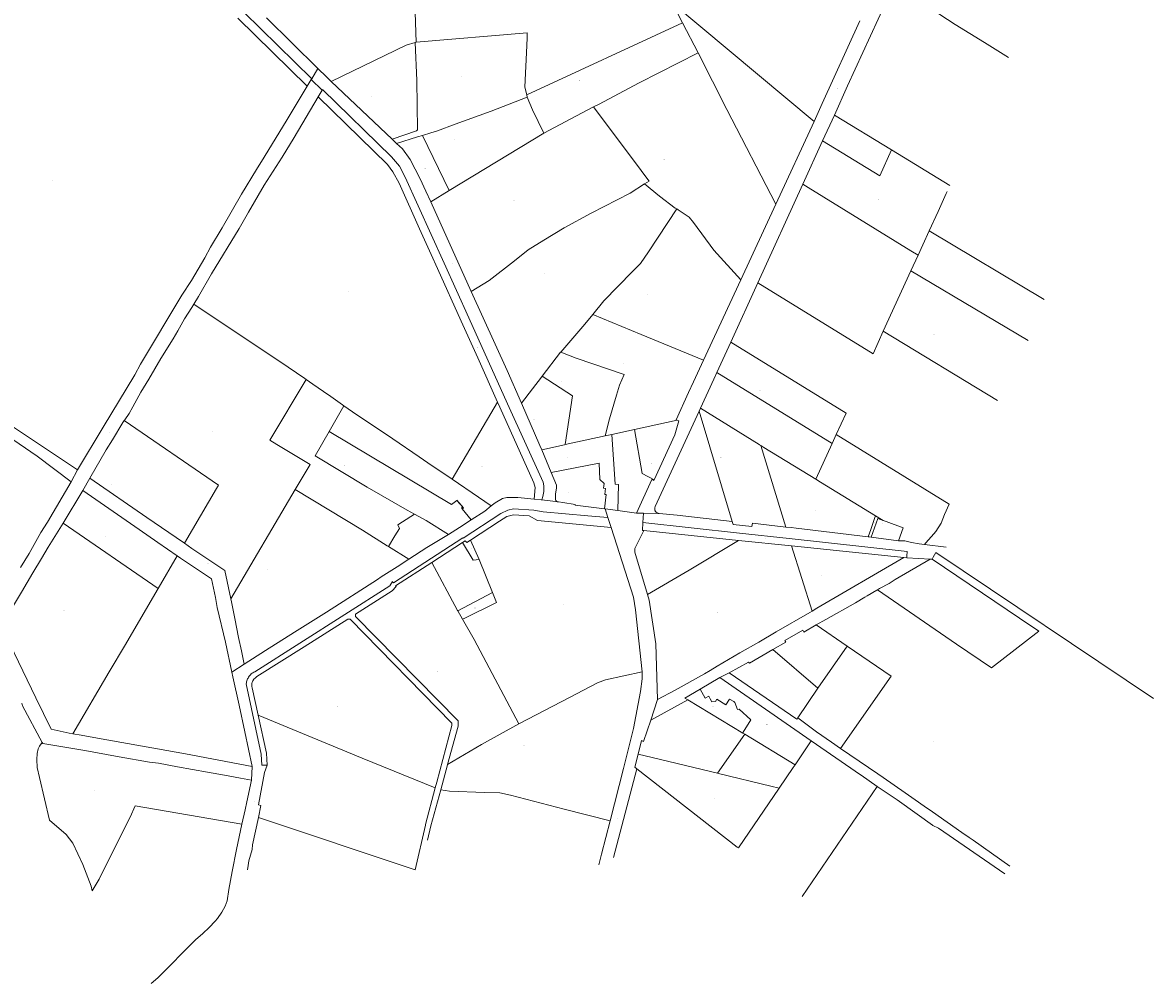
# Model space of a CAD drawing. Header units: metres. Extents: x 157502 to 161309, y 403445 to 406837.
# Tile 11 of 15: x 159970 to 161135, y 403501 to 404491. Entities that reach past the tile are written whole.
import ezdxf
from ezdxf.enums import TextEntityAlignment as Align
from ezdxf.lldxf.tags import DXFTag

# ---------------------------------------------------------------- set-up
doc = ezdxf.new("R2010")
doc.units = ezdxf.units.M
doc.layers.get('0').update_dxf_attribs({"color": 151})
doc.layers.add('B-WE-KG-GRENS_PERCEEL-G', color=150, linetype='KG-PERCEEL-SO', lineweight=18)
doc.layers.add('B-WE-KG-GRENS_PERCEEL-S', color=150, linetype='Continuous', lineweight=25)
doc.styles.add('NLCS-ISO', font='NLCS-ISO.TTF')
doc.styles.get("Standard").update_dxf_attribs({"font": 'iv-font.shx'})
tags = doc.linetypes.add('KG-PERCEEL-SO', pattern='A,5.5,-2,["P",Standard,S=1.8,R=0,X=-0.5,Y=-0.9],-2,5.5,-2,[5,NLCS.SHX,S=0.75,R=0,X=0,Y=0],-2', length=19).pattern_tags.tags
tags[6] = DXFTag(74, 10)

# ---------------------------------------------------------------- blocks, each defined once
blk = doc.blocks.new('SKG-PERCEELNUMMER-SO')
at = {"style": 'NLCS-ISO', "oblique": 10, "flags": 1}
for tag, p in [('GEMEENTECODE', (0, 2.6)), ('PERCEELGROOTTE', (0, -2.4))]:
    blk.add_attdef(tag, text='', height=1.8, dxfattribs=at).set_placement(p, align=Align.MIDDLE_CENTER)
at = {"style": 'NLCS-ISO', "oblique": 10}
blk.add_attdef('SECTIE', text='', height=1.8, dxfattribs=at).set_placement((-0.5, 0), align=Align.MIDDLE_RIGHT)
blk.add_attdef('PERCEELNUMMER', text='', height=1.8, dxfattribs=at).set_placement((0.5, 0), align=Align.MIDDLE_LEFT)

msp = doc.modelspace()

# ---------------------------------------------------------------- linework, layer by layer
at = {"layer": 'B-WE-KG-GRENS_PERCEEL-G', "ltscale": 0.2, "flags": 128}
for points in [[(160267.825, 404433.371), (160197.818, 404502.172), (160114.563, 404584.354), (160102.319, 404598.882), (160093.63, 404611.443), (160060.845, 404671.451), (160054.6, 404683.241), (160045.308, 404696.99), (159994.001, 404756.705), (159993.497, 404755.757)], [(160483.411, 404585.899), (160478.616, 404584.639), (160432.9, 404571.83), (160372.72, 404553.686), (160375.465, 404471.105)], [(160867.425, 404529.428), (160820.142, 404426.01), (160806.482, 404396.061)], [(160867.425, 404529.428), (160893.399, 404513.325), (160906.112, 404505.501), (160931.051, 404489.364), (160961.369, 404470.783), (160985.786, 404455.389)], [(160785.494, 404389.496), (160639.824, 404511.37)], [(160639.824, 404511.37), (160649.855, 404491.092)], [(160263.306, 404425.838), (160191.573, 404495.693)], [(160221.276, 404496.2), (160274.148, 404443.908)], [(160489.415, 404416.741), (160649.855, 404491.092)], [(160649.855, 404491.092), (160666.231, 404460.159)], [(160832.81, 404493.158), (160794.025, 404407.932)], [(160489.976, 404480.621), (160375.465, 404471.105)], [(160489.976, 404480.621), (160489.976, 404479.708), (160489.976, 404475.672), (160489.636, 404467.512)], [(160287.918, 404430.512), (160365.02, 404468.17), (160374.467, 404470.825)], [(160350.678, 404371.232), (160375.85, 404379.65), (160376.34, 404380.07), (160376.82, 404380.75), (160376.025, 404431.732), (160374.467, 404470.825)], [(160374.467, 404470.825), (160375.465, 404471.105)], [(160489.636, 404467.512), (160487.602, 404424.838), (160489.415, 404416.741)], [(160666.231, 404460.159), (160605.379, 404429.218), (160563.256, 404406.987), (160558.313, 404404.378)], [(160746.011, 404304.165), (160695.74, 404401.69), (160666.231, 404460.159)], [(160267.825, 404433.371), (160274.148, 404443.908)], [(160274.148, 404443.908), (160282.923, 404435.23)], [(160263.306, 404425.838), (160267.319, 404432.527)], [(160267.319, 404432.527), (160267.825, 404433.371)], [(160278.472, 404421.622), (160267.319, 404432.527)], [(160282.923, 404435.23), (160287.918, 404430.512)], [(160287.918, 404430.512), (160350.678, 404371.232)], [(160026.288, 404030.345), (160052.893, 404074.497), (160085.631, 404128.245), (160091.5, 404139.493), (160134.045, 404210.405), (160143.824, 404225.562), (160157.515, 404249.032), (160163.382, 404259.787), (160175.608, 404279.837), (160195.642, 404314.53), (160210.839, 404340.023), (160218.676, 404352.757), (160242.613, 404391.35), (160263.306, 404425.838)], [(160278.472, 404421.622), (160274.501, 404414.891)], [(160278.472, 404421.622), (160278.966, 404422.459)], [(160505.168, 403999.476), (160505.895, 404003.034), (160506.921, 404008.055), (160507.16, 404013.945), (160506.412, 404017.781), (160469.668, 404098.401), (160429.805, 404187.053), (160404.36, 404243.559), (160364.132, 404332.132), (160358.256, 404343.195), (160350.233, 404352.85), (160278.966, 404422.459)], [(160274.501, 404414.891), (160249.709, 404372.87)], [(160274.501, 404414.891), (160346.099, 404344.903)], [(160381.881, 404375.079), (160390.52, 404377.75), (160397.53, 404379.81), (160415.816, 404386.645), (160452.93, 404400.03), (160489.938, 404414.501)], [(160489.415, 404416.741), (160489.938, 404414.501)], [(160489.938, 404414.501), (160495.355, 404401.345), (160506.931, 404377.491)], [(160785.494, 404389.496), (160794.025, 404407.932)], [(160558.313, 404404.378), (160534.963, 404392.054), (160506.931, 404377.491)], [(160615.698, 404328.002), (160610.164, 404335.16), (160607.36, 404338.787), (160558.313, 404404.378)], [(160806.482, 404396.061), (160794.312, 404369.379)], [(160806.482, 404396.061), (160865.427, 404360.077)], [(160746.011, 404304.165), (160785.494, 404389.496)], [(160249.709, 404372.87), (160237.55, 404352.687), (160218.967, 404323.834), (160202.807, 404295.922), (160193.024, 404279.292), (160164.68, 404232.378), (160150.997, 404208.922), (160146.291, 404201.191)], [(160350.678, 404371.232), (160355.304, 404366.863)], [(160355.304, 404366.863), (160376.932, 404373.549), (160381.881, 404375.079)], [(160409.431, 404318.15), (160381.881, 404375.079)], [(160506.931, 404377.491), (160409.431, 404318.15)], [(160355.304, 404366.863), (160361.412, 404361.093)], [(160385.457, 404317.721), (160379.628, 404330.217), (160369.383, 404350.22), (160361.412, 404361.093)], [(160794.312, 404369.379), (160773.934, 404324.701)], [(160794.312, 404369.379), (160853.258, 404333.395), (160865.427, 404360.077)], [(160865.427, 404360.077), (160925.463, 404323.428)], [(160346.099, 404344.903), (160351.356, 404337.545), (160357.866, 404325.857)], [(160357.866, 404325.857), (160379.074, 404278.785), (160390.907, 404252.52), (160397.511, 404237.862)], [(160432.314, 404214.235), (160450.655, 404225.659), (160476.915, 404245.826), (160490.948, 404257.213), (160507.053, 404267.224), (160528.09, 404279.992), (160555.857, 404294.992), (160595.903, 404315.667), (160610.909, 404325.024)], [(160610.909, 404325.024), (160615.698, 404328.002)], [(160610.909, 404325.024), (160626.147, 404312.615), (160642.461, 404300.13), (160643.994, 404299.278)], [(160773.934, 404324.701), (160727.639, 404223.203)], [(160779.321, 404321.387), (160773.934, 404324.701)], [(160385.457, 404317.721), (160390.484, 404306.618)], [(160409.431, 404318.15), (160390.484, 404306.618)], [(160779.321, 404321.387), (160885.296, 404256.206)], [(160922.691, 404317.329), (160921.76, 404315.281), (160913.338, 404296.719), (160904.324, 404276.851)], [(160390.484, 404306.618), (160432.314, 404214.235)], [(160709.922, 404226.171), (160746.011, 404304.165)], [(160557.54, 404190.708), (160568.989, 404204.658), (160598.109, 404234.667), (160606.598, 404243.157), (160614.949, 404254.968), (160643.994, 404299.278)], [(160643.994, 404299.278), (160645.457, 404298.465), (160656.86, 404290.808), (160656.962, 404290.684), (160661.271, 404285.481), (160682.413, 404256.765), (160709.922, 404226.171)], [(160904.324, 404276.851), (160897.8, 404262.47), (160892.812, 404251.583)], [(160904.324, 404276.851), (161022.673, 404205.902)], [(160885.296, 404256.206), (160892.812, 404251.583)], [(160892.812, 404251.583), (160885.456, 404235.527)], [(160459.472, 404100.173), (160438.884, 404145.769), (160421.773, 404183.663), (160397.511, 404237.862)], [(160885.456, 404235.527), (160856.937, 404173.275)], [(160885.456, 404235.527), (161006.123, 404163.738)], [(160671.643, 404143.443), (160709.922, 404226.171)], [(160727.639, 404223.203), (160699.718, 404161.987)], [(160846.389, 404150.128), (160727.639, 404223.203)], [(160432.314, 404214.235), (160469.238, 404132.684)], [(160146.291, 404201.191), (160144.138, 404197.654), (160136.807, 404185.925), (160129.955, 404173.686), (160125.079, 404165.397), (160112.37, 404145.357), (160100.142, 404123.837), (160091.823, 404110.623), (160083.519, 404095.48), (160079.592, 404088.607), (160075.126, 404082.08), (160074.554, 404081.245)], [(160243.741, 404136.204), (160146.291, 404201.191)], [(160524.532, 404151.886), (160540.975, 404170.988), (160549.18, 404180.521), (160557.54, 404190.708)], [(160671.643, 404143.443), (160607.308, 404170.092), (160557.54, 404190.708)], [(160856.937, 404173.275), (160846.389, 404150.128)], [(160856.937, 404173.275), (160974.509, 404101.799)], [(160699.718, 404161.987), (160685.419, 404130.638)], [(160818.487, 404088.9), (160699.718, 404161.987)], [(160505.368, 404127.007), (160524.257, 404151.567), (160524.532, 404151.886)], [(160524.532, 404151.886), (160540.516, 404145.721), (160589.761, 404128.681), (160585.19, 404117.85), (160581.84, 404107.43), (160574.86, 404082.91), (160570.241, 404065.443)], [(160656.262, 404110.203), (160661.321, 404121.136), (160671.643, 404143.443)], [(160243.741, 404136.204), (160260.587, 404124.572), (160262.007, 404123.591)], [(160483.956, 404099.158), (160469.238, 404132.684)], [(160483.956, 404099.158), (160495.211, 404113.8), (160504.588, 404125.993), (160505.368, 404127.007)], [(160528.98, 404056.472), (160536.692, 404106.595), (160505.368, 404127.007)], [(160685.419, 404130.638), (160682.395, 404124.008), (160668.563, 404093.939)], [(160804.2, 404057.544), (160685.419, 404130.638)], [(159895.016, 404119.009), (159895.61, 404118.646), (159932.308, 404093.691), (159944.539, 404084.885), (160003.734, 404045.748), (160026.288, 404030.345)], [(160250.94, 404010.181), (160266.41, 404036.167), (160232.038, 404056.627), (160224.735, 404060.974), (160262.007, 404123.591)], [(160262.007, 404123.591), (160269.016, 404118.748)], [(160269.016, 404118.748), (160280.131, 404111.069), (160287.482, 404105.99), (160299.522, 404097.615), (160301.085, 404096.527)], [(160020.092, 404018.132), (159984.991, 404044.458), (159966.415, 404057.168), (159943.934, 404072.318), (159931.704, 404081.123), (159912.628, 404092.862), (159906.263, 404097.758), (159883.301, 404112.415), (159882.137, 404113.065)], [(160644.379, 404081.562), (160643.536, 404081.881), (160656.262, 404110.203)], [(160301.085, 404096.527), (160285.768, 404069.864)], [(160301.085, 404096.527), (160309.976, 404090.342), (160351.54, 404062.47), (160378.728, 404043.799), (160392.127, 404034.597), (160412.176, 404021.394), (160412.758, 404020.989)], [(160412.758, 404020.989), (160459.472, 404100.173)], [(160497.134, 404000.255), (160498.254, 404012.413), (160496.694, 404016.991), (160461.761, 404095.104), (160459.472, 404100.173)], [(160504.906, 404051.238), (160503.039, 404055.687), (160483.956, 404099.158)], [(160668.563, 404093.939), (160667.134, 404090.833)], [(160668.563, 404093.939), (160728.958, 404056.638)], [(160074.554, 404081.245), (160073.239, 404079.323), (160062.5, 404061.262), (160056.113, 404050.944), (160039.266, 404022.01)], [(160074.554, 404081.245), (160171.802, 404014.771)], [(160600.56, 404072.035), (160644.379, 404081.562)], [(160620.686, 404020.272), (160642.094, 404066.416), (160646.342, 404080.82), (160644.379, 404081.562)], [(160667.134, 404090.833), (160621.937, 403992.582), (160621.534, 403991.357), (160621.419, 403990.074)], [(160667.134, 404090.833), (160701.31, 403977.276)], [(160808.432, 404066.835), (160818.487, 404088.9)], [(160285.768, 404069.864), (160271.391, 404044.838), (160325.135, 404012.592), (160366.21, 403989.12), (160373.87, 403984.907)], [(160417.562, 403999.084), (160412.023, 403994.82), (160285.768, 404069.864)], [(160577.196, 404066.955), (160600.56, 404072.035)], [(160620.686, 404020.272), (160608.472, 404026.886), (160600.56, 404072.035)], [(160504.906, 404051.238), (160528.49, 404056.365), (160528.98, 404056.472)], [(160528.98, 404056.472), (160570.241, 404065.443)], [(160570.241, 404065.443), (160577.196, 404066.955)], [(160583.218, 403988.472), (160584.095, 404015.497), (160580.736, 404015.777), (160577.196, 404066.955)], [(160728.958, 404056.638), (160729.421, 404056.352), (160730.588, 404055.596)], [(160804.2, 404057.544), (160787.455, 404020.776)], [(160808.432, 404066.835), (160804.2, 404057.544)], [(160808.432, 404066.835), (160924.799, 403995.186)], [(160514.756, 404027.766), (160504.906, 404051.238)], [(160730.588, 404055.596), (160756.561, 403971.333)], [(160787.455, 404020.776), (160733.618, 404053.632), (160730.588, 404055.596)], [(160514.756, 404027.766), (160564.163, 404037.427), (160564.892, 404020.63), (160569.201, 404016.541), (160568.468, 404011.766), (160570.571, 404011.428), (160570.365, 404008.693), (160569.991, 404005.243), (160571.363, 404005.091), (160569.705, 403990.262)], [(160020.092, 404018.132), (160026.288, 404030.345)], [(160032.11, 404009.317), (160039.266, 404022.01)], [(160039.266, 404022.01), (160098.037, 403981.564), (160128.052, 403960.866), (160136.594, 403955.023)], [(160519.214, 404005.666), (160520.086, 404011.565), (160520.19, 404014.817), (160514.756, 404027.766)], [(160020.092, 404018.132), (159995.607, 403976.658), (159988.761, 403965.9), (159976.555, 403944.415), (159967.755, 403930.017)], [(160136.594, 403955.023), (160169.633, 404011.125), (160171.802, 404014.771)], [(160250.94, 404010.181), (160184.488, 403897.491)], [(160345.726, 403952.367), (160320.277, 403968.246), (160250.94, 404010.181)], [(160412.758, 404020.989), (160439.56, 404002.323), (160452.848, 403993.263)], [(160602.514, 403985.917), (160618.435, 404020.435), (160620.341, 404019.528), (160620.686, 404020.272)], [(160787.455, 404020.776), (160792.176, 404017.971), (160848.908, 403983.169)], [(160032.11, 404009.317), (160011.848, 403975.445)], [(160032.11, 404009.317), (160090.132, 403969.148)], [(160417.543, 403999.395), (160417.398, 403999.277)], [(160417.398, 403999.277), (160417.562, 403999.084)], [(160424.232, 403991.285), (160417.543, 403999.395)], [(160424.198, 403991.257), (160417.562, 403999.084)], [(160452.848, 403993.263), (160456.883, 403996.381), (160464.311, 404000.837), (160468.845, 404001.845), (160480.173, 404001.845), (160497.134, 404000.255)], [(160497.134, 404000.255), (160504.183, 403999.594), (160505.168, 403999.476)], [(160505.168, 403999.476), (160522.052, 403997.46)], [(160519.214, 404005.666), (160518.915, 403999.55)], [(160522.052, 403997.46), (160521.115, 403997.712), (160520.265, 403998.177), (160519.529, 403998.804), (160518.915, 403999.55)], [(160352.006, 403914.209), (160423.737, 403960.609), (160424.023, 403960.165), (160462.638, 403985.579), (160469.805, 403988.987), (160475.646, 403990.447), (160496.727, 403988.96), (160506.402, 403987.116), (160552.488, 403983.148), (160573.149, 403981.369)], [(160423.168, 403990.415), (160422.295, 403991.479), (160423.082, 403992.124), (160423.955, 403991.06)], [(160432.171, 403978.851), (160423.005, 403990.283), (160423.168, 403990.415)], [(160423.168, 403990.415), (160423.955, 403991.06)], [(160423.955, 403991.06), (160424.198, 403991.257)], [(160424.198, 403991.257), (160424.232, 403991.285)], [(160432.171, 403978.851), (160446.111, 403988.057), (160452.848, 403993.263)], [(160522.052, 403997.46), (160526.66, 403996.819), (160539.456, 403994.938), (160539.444, 403994.27), (160569.705, 403990.262)], [(160569.705, 403990.262), (160570.309, 403990.182)], [(160570.309, 403990.182), (160583.218, 403988.472)], [(160570.309, 403990.182), (160573.149, 403981.369)], [(160583.218, 403988.472), (160602.514, 403985.917)], [(160621.419, 403990.074), (160621.461, 403989.557), (160621.559, 403989.048), (160621.714, 403988.553), (160621.923, 403988.078), (160622.184, 403987.63)], [(160622.184, 403987.63), (160622.937, 403986.754), (160623.888, 403986.099)], [(160899.541, 403953.676), (160900.85, 403955.223), (160909.16, 403964.512), (160911.08, 403966.912), (160916.42, 403975.651), (160919.834, 403984.43), (160924.799, 403995.186)], [(160011.848, 403975.445), (159996.388, 403950.907), (159989.212, 403939.062), (159980.336, 403924.323), (159968.79, 403904.402), (159957.25, 403885.513), (159947.87, 403869.74), (159983.365, 403795.622), (159999.357, 403763.356), (160017.891, 403759.097), (160021.744, 403758.687)], [(160011.848, 403975.445), (160109.563, 403908.211)], [(160356.52, 403973.684), (160369.954, 403982.374)], [(160369.954, 403982.374), (160373.87, 403984.907)], [(160373.87, 403984.907), (160385.77, 403978.362), (160408.713, 403963.955)], [(160408.713, 403963.955), (160420.218, 403970.958), (160432.171, 403978.851)], [(160576.449, 403971.127), (160500.474, 403978.393), (160491.889, 403982.995), (160475.795, 403984.085), (160469.057, 403982.297), (160461.448, 403977.792), (160431.509, 403958.057)], [(160573.149, 403981.369), (160573.432, 403980.492), (160576.449, 403971.127)], [(160602.514, 403985.917), (160609.738, 403985.768)], [(160610.037, 403967.93), (160608.657, 403968.073), (160609.084, 403976.142)], [(160609.084, 403976.142), (160609.738, 403985.768)], [(160609.084, 403976.142), (160708.83, 403965.297), (160759.962, 403959.737), (160881.577, 403946.515), (160881.243, 403941.684), (160881.109, 403939.755)], [(160609.738, 403985.768), (160626.08, 403985.431)], [(160623.888, 403986.099), (160624.411, 403985.859), (160624.954, 403985.667), (160625.512, 403985.524), (160626.08, 403985.431)], [(160626.08, 403985.431), (160644.642, 403983.739), (160701.31, 403977.276)], [(160701.31, 403977.276), (160702.156, 403974.305), (160721.584, 403972.157), (160722.227, 403975.414)], [(160722.227, 403975.414), (160756.561, 403971.333)], [(160841.39, 403961.644), (160844.002, 403969.094), (160848.282, 403981.372), (160848.908, 403983.169)], [(160844.357, 403961.258), (160851.202, 403980.383), (160856.654, 403978.417)], [(160848.908, 403983.169), (160856.654, 403978.417)], [(160856.654, 403978.417), (160860.032, 403977.199), (160877.491, 403970.903), (160872.418, 403957.452)], [(160090.132, 403969.148), (160109.091, 403955.61), (160129.334, 403941.862)], [(160358.249, 403970.226), (160353.661, 403962.553), (160347.069, 403951.529)], [(160358.249, 403970.226), (160356.52, 403973.684)], [(160367.963, 403938.493), (160386.486, 403950.426), (160408.713, 403963.955)], [(160576.449, 403971.127), (160599.622, 403899.213), (160601.638, 403886.181), (160608.272, 403822.366)], [(160613.915, 403902.1), (160600.782, 403945.584), (160600.983, 403949.392), (160610.037, 403967.93)], [(160707.544, 403957.795), (160610.037, 403967.93)], [(160756.561, 403971.333), (160761.901, 403971.036), (160767.276, 403970.548), (160841.39, 403961.644)], [(160136.594, 403955.023), (160144.448, 403949.404), (160161.966, 403937.664), (160178.203, 403926.784), (160184.488, 403897.491)], [(160347.069, 403951.529), (160345.726, 403952.367)], [(160367.963, 403938.493), (160347.069, 403951.529)], [(160391.686, 403935.137), (160423.39, 403955.623)], [(160427.765, 403955.59), (160426.117, 403957.385), (160423.39, 403955.623)], [(160440.559, 403938.187), (160434.361, 403937.351), (160423.39, 403955.623)], [(160431.509, 403958.057), (160427.765, 403955.59)], [(160431.509, 403958.057), (160440.559, 403938.187)], [(160613.915, 403902.1), (160656.71, 403927.16), (160707.544, 403957.795)], [(160762.369, 403952.096), (160707.544, 403957.795)], [(160783.511, 403884.969), (160762.369, 403952.096)], [(160878.218, 403940.055), (160762.369, 403952.096)], [(160841.39, 403961.644), (160842.452, 403961.516), (160844.357, 403961.258)], [(160844.357, 403961.258), (160872.418, 403957.452)], [(160872.418, 403957.452), (160879.25, 403957.387), (160886.038, 403955.762), (160893.728, 403954.179), (160899.541, 403953.676)], [(160899.541, 403953.676), (160921.829, 403950.707)], [(160109.563, 403908.211), (160129.334, 403941.862)], [(160129.334, 403941.862), (160132.743, 403939.646), (160151.268, 403927.239), (160164.677, 403918.211), (160168.614, 403899.085), (160170.484, 403888.836), (160179.101, 403853.026), (160185.578, 403822.044)], [(160783.511, 403884.969), (160788.471, 403887.945), (160878.218, 403940.055)], [(160881.109, 403939.755), (160878.218, 403940.055)], [(160905.171, 403938.576), (160881.109, 403939.755)], [(160907.306, 403938.471), (160907.755, 403939.281), (160908.426, 403940.49), (160911.151, 403945.401)], [(160911.151, 403945.401), (161135.26, 403794.849)], [(160198.184, 403830.143), (160220.191, 403844.291), (160249.925, 403863.122), (160282.924, 403883.989), (160335.57, 403917.624), (160339.475, 403920.14), (160355.87, 403930.702), (160367.963, 403938.493)], [(160354.793, 403910.363), (160354.357, 403910.965), (160391.566, 403935.059), (160391.686, 403935.137)], [(160418.285, 403885.332), (160418.18, 403885.529), (160391.686, 403935.137)], [(160454.13, 403904.002), (160440.559, 403938.187)], [(160850.898, 403906.868), (160853.047, 403908.117), (160862.847, 403913.507), (160869.2, 403917.415), (160905.171, 403938.576)], [(160907.306, 403938.471), (160905.171, 403938.576)], [(161017.055, 403864.445), (160997.284, 403877.78), (160907.306, 403938.471)], [(160021.744, 403758.687), (160059.09, 403822.35), (160076.03, 403850.61), (160094.158, 403881.982), (160109.563, 403908.211)], [(160209.135, 403822.531), (160348.286, 403910.862), (160351.067, 403915.506), (160351.606, 403914.761)], [(160407.9, 403726.957), (160418.666, 403766.368), (160418.656, 403771.934), (160312.922, 403879.433), (160313.073, 403881.91), (160350.68, 403905.711), (160354.793, 403910.363)], [(160351.606, 403914.761), (160352.006, 403914.209)], [(160787.698, 403870.655), (160797.58, 403876.213), (160828.108, 403893.446), (160837.935, 403899.342), (160840.322, 403900.728), (160850.32, 403906.533), (160850.898, 403906.868)], [(161017.055, 403864.445), (160968.316, 403826.403), (160932.469, 403850.968), (160850.898, 403906.868)], [(160184.488, 403897.491), (160185.128, 403894.444), (160188.545, 403877.266), (160192.452, 403857.626), (160195.365, 403844.028), (160198.184, 403830.143)], [(160418.285, 403885.332), (160454.13, 403904.002)], [(160425.472, 403877.757), (160458.146, 403893.886)], [(160454.13, 403904.002), (160458.146, 403893.886)], [(160624.374, 403793.881), (160622.611, 403851.296), (160615.69, 403896.198), (160613.915, 403902.1)], [(160418.285, 403885.332), (160423.235, 403876.653)], [(160624.374, 403793.881), (160642.315, 403803.379), (160672.588, 403820.469), (160678.477, 403823.904), (160685.812, 403828.305), (160709.196, 403841.946), (160728.549, 403853.074), (160746.669, 403863.564), (160781.158, 403883.557), (160783.511, 403884.969)], [(160206.31, 403811.335), (160207.072, 403813.22), (160208.268, 403814.865), (160209.741, 403816.252), (160211.379, 403817.44), (160260.004, 403848.168), (160304.933, 403876.56), (160307.548, 403876.527), (160412.386, 403769.66), (160412.401, 403767.065), (160396.808, 403708.715), (160395.211, 403702.739)], [(160425.472, 403877.757), (160423.235, 403876.653)], [(160423.235, 403876.653), (160435.23, 403855.62), (160481.435, 403768.908)], [(160774.864, 403863.392), (160787.698, 403870.655)], [(160819.771, 403848.818), (160787.698, 403870.655)], [(160743.118, 403845.275), (160756.433, 403852.998), (160755.482, 403854.606), (160773.826, 403865.365), (160774.864, 403863.392)], [(160819.771, 403848.818), (160789.473, 403805.61)], [(160819.771, 403848.818), (160864.908, 403818.003)], [(160698.066, 403821.218), (160718.088, 403832.525), (160718.902, 403831.229), (160743.118, 403845.275)], [(160789.473, 403805.61), (160743.118, 403845.275)], [(160198.184, 403830.143), (160185.578, 403822.044)], [(160185.578, 403822.044), (160186.589, 403817.214), (160193.106, 403788.031), (160199.011, 403760.626), (160206.53, 403725.025)], [(160200.397, 403809.895), (160200.521, 403810.96), (160200.719, 403812.014), (160200.99, 403813.052), (160201.333, 403814.068), (160201.746, 403815.058), (160202.227, 403816.016), (160202.774, 403816.938), (160203.384, 403817.82), (160204.054, 403818.658), (160204.781, 403819.446), (160205.561, 403820.182), (160206.391, 403820.862), (160207.266, 403821.482), (160208.182, 403822.039), (160209.135, 403822.531)], [(160206.069, 403808.566), (160206.038, 403809.264), (160206.068, 403809.961), (160206.159, 403810.653), (160206.31, 403811.335)], [(160608.272, 403822.366), (160570.74, 403814.12), (160562.44, 403811.19), (160533.67, 403796.08), (160481.89, 403769.16), (160481.435, 403768.908)], [(160608.272, 403822.366), (160608.339, 403815.081), (160606.599, 403802.041), (160599.557, 403763.917), (160589.094, 403722.918), (160575.311, 403668.988)], [(160668.132, 403804.656), (160688.32, 403816.535)], [(160688.32, 403816.535), (160698.066, 403821.218)], [(160688.32, 403816.535), (160782.558, 403751.394)], [(160767.808, 403773.646), (160698.066, 403821.218)], [(160864.908, 403818.003), (160812.911, 403743.468)], [(160216.379, 403726.353), (160215.633, 403737.603), (160200.397, 403809.895)], [(160206.069, 403808.566), (160206.236, 403807.187), (160206.493, 403805.821), (160212.672, 403777.924)], [(160655.408, 403793.444), (160652.298, 403795.339), (160668.132, 403804.656)], [(160668.132, 403804.656), (160673.45, 403795.219), (160677.072, 403797.274), (160677.125, 403797.172), (160678.518, 403794.698)], [(160789.473, 403805.61), (160768.673, 403774.874)], [(159969.061, 403790.219), (159969.648, 403787.477), (159990.151, 403749.578)], [(160624.374, 403793.881), (160617.304, 403772.639)], [(160617.304, 403772.639), (160655.408, 403793.444)], [(160655.408, 403793.444), (160712.064, 403759.285)], [(160678.518, 403794.698), (160680.235, 403791.648)], [(160680.235, 403791.648), (160683.831, 403791.714)], [(160685.419, 403794.259), (160683.831, 403791.714)], [(160685.419, 403794.259), (160694.769, 403788.435), (160698.497, 403794.363), (160702.725, 403791.714)], [(160703.976, 403790.93), (160702.725, 403791.714)], [(160703.976, 403790.93), (160706.782, 403783.738)], [(160212.672, 403777.924), (160319.868, 403733.552), (160395.211, 403702.739)], [(160222.008, 403726.417), (160221.406, 403738.494), (160212.672, 403777.924)], [(160706.782, 403783.738), (160708.34, 403784.071)], [(160708.34, 403784.071), (160720.551, 403772.892), (160712.656, 403760.234)], [(160481.435, 403768.908), (160442.724, 403747.464)], [(160604.222, 403737.532), (160607.784, 403751.653), (160609.857, 403750.63), (160617.304, 403772.639)], [(160768.673, 403774.874), (160767.808, 403773.646)], [(160768.673, 403774.874), (160787.91, 403760.497), (160803.486, 403749.888), (160812.911, 403743.468)], [(160021.744, 403758.687), (160030.115, 403757.205), (160047.063, 403754.051), (160118.648, 403741.238), (160137.654, 403737.863), (160206.53, 403725.025)], [(160686.014, 403717.854), (160714.168, 403758.016)], [(160712.656, 403760.234), (160712.064, 403759.285)], [(160712.064, 403759.285), (160714.168, 403758.016)], [(160714.168, 403758.016), (160766.03, 403726.746)], [(159990.151, 403749.578), (159987.202, 403745.788), (159986.034, 403743.182), (159985.045, 403738.329), (159984.506, 403732.218), (159985.045, 403723.861), (159987.202, 403713.527), (159997.707, 403669.619), (160014.837, 403654.941), (160021.667, 403646.044), (160031.917, 403624.072), (160040.634, 403601.426), (160041.736, 403596.783)], [(159990.151, 403749.578), (159990.729, 403748.509), (160034.091, 403741.195), (160069.336, 403734.831), (160100.608, 403729.457), (160109.902, 403728.478), (160129.474, 403724.564), (160160.319, 403719.178), (160181.773, 403715.277), (160194.478, 403712.834), (160205.759, 403710.938)], [(160442.724, 403747.464), (160407.9, 403726.957)], [(160782.558, 403751.394), (160766.03, 403726.746)], [(160850.741, 403704.441), (160833.96, 403716.026), (160833.454, 403716.376), (160782.558, 403751.394)], [(160812.911, 403743.468), (160851.2, 403717.387), (160856.842, 403713.458), (160879.285, 403697.832), (160889.896, 403690.444), (160899.183, 403683.978), (160907.538, 403678.161), (160937.901, 403657.021), (160945.526, 403651.648), (160949.507, 403648.844), (160987.422, 403622.131)], [(160602.943, 403722.469), (160600.875, 403724.266), (160604.222, 403737.532)], [(160604.222, 403737.532), (160618.567, 403734.206)], [(160618.567, 403734.206), (160686.014, 403717.854)], [(160205.759, 403710.938), (160206.53, 403725.025)], [(160215.493, 403684.532), (160213.141, 403685.232), (160219.282, 403718.8), (160222.008, 403726.417)], [(160217.378, 403726.364), (160216.379, 403726.353)], [(160222.008, 403726.417), (160217.378, 403726.364)], [(160400.802, 403700.972), (160407.82, 403726.663), (160407.9, 403726.957)], [(160578.878, 403631.185), (160602.943, 403722.469)], [(160602.943, 403722.469), (160706.392, 403641.882), (160707.541, 403640.987)], [(160766.03, 403726.746), (160764.165, 403723.965), (160749.498, 403702.471)], [(160195.758, 403665.561), (160199.237, 403680.33), (160200.987, 403688.51), (160205.759, 403710.938)], [(160686.014, 403717.854), (160687.088, 403717.59), (160740.892, 403704.556), (160749.498, 403702.471)], [(160395.211, 403702.739), (160385.149, 403665.087)], [(160390.633, 403663.742), (160400.802, 403700.972)], [(160400.802, 403700.972), (160409.731, 403699.633), (160445.917, 403698.166), (160461.565, 403697.677), (160472.812, 403695.232), (160528.069, 403681.051), (160575.311, 403668.988)], [(160749.498, 403702.471), (160707.541, 403640.987)], [(160850.741, 403704.441), (160773.276, 403590.921)], [(160982.177, 403614.265), (160913.823, 403661.229), (160907.829, 403664.162), (160907.621, 403664.264), (160873.577, 403688.676), (160871.076, 403690.403), (160850.741, 403704.441)], [(160085.831, 403684.21), (160080.619, 403672.837), (160057.614, 403627.166), (160048.818, 403608.897), (160041.736, 403596.783)], [(160195.758, 403665.561), (160085.831, 403684.21)], [(160212.86, 403672.341), (160215.493, 403684.532)], [(160201.548, 403618.517), (160202.403, 403622.795), (160202.888, 403627.653), (160206.313, 403639.394), (160206.802, 403644.294), (160212.86, 403672.341)], [(160212.86, 403672.341), (160374.418, 403618.512)], [(160102.411, 403501.441), (160109.134, 403507.323), (160148.046, 403546.131), (160155.602, 403552.867), (160162.041, 403558.979), (160168.365, 403565.529), (160170.699, 403568.393), (160175.336, 403574.825), (160178.572, 403580.97), (160180.571, 403586.488), (160182.497, 403598.049), (160185.981, 403616.713), (160190.314, 403639.213), (160195.758, 403665.561)], [(160374.418, 403618.512), (160385.003, 403664.452), (160385.149, 403665.087)], [(160387.246, 403649.054), (160390.633, 403663.742)], [(160575.311, 403668.988), (160566.446, 403634.523), (160563.859, 403623.62)]]:
    msp.add_lwpolyline(points, dxfattribs=at)

# ---------------------------------------------------------------- block references
at = {"layer": 'B-WE-KG-GRENS_PERCEEL-S', "xscale": 0.2, "yscale": 0.2, "zscale": 0.2}
for p, values in [((160422.172, 404435.666), {'PERCEELNUMMER': '266', 'SECTIE': 'O'}), ((160543.516, 404431.446), {'PERCEELNUMMER': '270', 'SECTIE': 'O'}), ((160882.886, 404433.887), {'PERCEELNUMMER': '412', 'SECTIE': 'O'}), ((160809.505, 404423.205), {'PERCEELNUMMER': '210', 'SECTIE': 'O'}), ((160328.448, 404415.004), {'PERCEELNUMMER': '285', 'SECTIE': 'O'}), ((160712.418, 404397.031), {'PERCEELNUMMER': '273', 'SECTIE': 'O'}), ((160414.208, 404370.478), {'PERCEELNUMMER': '269', 'SECTIE': 'O'}), ((160815.626, 404364.376), {'PERCEELNUMMER': '428', 'SECTIE': 'O'}), ((160630.859, 404350.307), {'PERCEELNUMMER': '272', 'SECTIE': 'O'}), ((160384.625, 404341.445), {'PERCEELNUMMER': '268', 'SECTIE': 'O'}), ((159999.875, 404328.939), {'PERCEELNUMMER': '293', 'SECTIE': 'O'}), ((160476.476, 404308.245), {'PERCEELNUMMER': '271', 'SECTIE': 'O'}), ((160851.756, 404309.265), {'PERCEELNUMMER': '530', 'SECTIE': 'O'}), ((160413.035, 404242.955), {'PERCEELNUMMER': '93', 'SECTIE': 'O'}), ((160508.46, 404233.218), {'PERCEELNUMMER': '276', 'SECTIE': 'O'}), ((160808.339, 404233.285), {'PERCEELNUMMER': '531', 'SECTIE': 'O'}), ((160305.515, 404214.246), {'PERCEELNUMMER': '184', 'SECTIE': 'O'}), ((160614.218, 404210.963), {'PERCEELNUMMER': '277', 'SECTIE': 'O'}), ((160908.625, 404169.895), {'PERCEELNUMMER': '419', 'SECTIE': 'O'}), ((160438.095, 404157.035), {'PERCEELNUMMER': '98', 'SECTIE': 'O'}), ((160588.093, 404139.777), {'PERCEELNUMMER': '278', 'SECTIE': 'O'}), ((160524.151, 404121.491), {'PERCEELNUMMER': '279', 'SECTIE': 'O'}), ((160829.933, 404119.563), {'PERCEELNUMMER': '420', 'SECTIE': 'O'}), ((160729.671, 404112.296), {'PERCEELNUMMER': '421', 'SECTIE': 'O'}), ((160497.114, 404082.697), {'PERCEELNUMMER': '280', 'SECTIE': 'O'}), ((160700.108, 404088.66), {'PERCEELNUMMER': '422', 'SECTIE': 'O'}), ((160059.205, 404068.555), {'PERCEELNUMMER': '92', 'SECTIE': 'O'}), ((160166.284, 404069.631), {'PERCEELNUMMER': '529', 'SECTIE': 'O'}), ((160301.424, 404034.942), {'PERCEELNUMMER': '180', 'SECTIE': 'O'}), ((160363.091, 404039.068), {'PERCEELNUMMER': '637', 'SECTIE': 'O'}), ((160442.826, 404034.095), {'PERCEELNUMMER': '178', 'SECTIE': 'O'}), ((160530.968, 404043.113), {'PERCEELNUMMER': '281', 'SECTIE': 'O'}), ((160617.581, 404037.455), {'PERCEELNUMMER': '284', 'SECTIE': 'O'}), ((160688.916, 404042.927), {'PERCEELNUMMER': '424', 'SECTIE': 'O'}), ((160589.152, 404029.531), {'PERCEELNUMMER': '283', 'SECTIE': 'O'}), ((160061.558, 404015.657), {'PERCEELNUMMER': '182', 'SECTIE': 'O'}), ((160288.522, 404012.633), {'PERCEELNUMMER': '528', 'SECTIE': 'O'}), ((160649.163, 404018.396), {'PERCEELNUMMER': '423', 'SECTIE': 'O'}), ((160832.534, 404012.908), {'PERCEELNUMMER': '427', 'SECTIE': 'O'}), ((160418.337, 403998.262), {'PERCEELNUMMER': '639', 'SECTIE': 'O'}), ((160531.987, 404007.372), {'PERCEELNUMMER': '282', 'SECTIE': 'O'}), ((160423.125, 403991.27), {'PERCEELNUMMER': '638', 'SECTIE': 'O'}), ((160786.121, 403988.419), {'PERCEELNUMMER': '478', 'SECTIE': 'O'}), ((160848.165, 403976.475), {'PERCEELNUMMER': '477', 'SECTIE': 'O'}), ((160855.638, 403975.558), {'PERCEELNUMMER': '426', 'SECTIE': 'O'}), ((160054.276, 403961.322), {'PERCEELNUMMER': '175', 'SECTIE': 'O'}), ((160381.917, 403961.128), {'PERCEELNUMMER': '527', 'SECTIE': 'O'}), ((160735.425, 403959.265), {'PERCEELNUMMER': '10', 'SECTIE': 'O'}), ((160431.901, 403949.119), {'PERCEELNUMMER': '545', 'SECTIE': 'O'}), ((160623.252, 403942.017), {'PERCEELNUMMER': '16', 'SECTIE': 'O'}), ((160160.415, 403934.195), {'PERCEELNUMMER': '95', 'SECTIE': 'O'}), ((160221.507, 403928.125), {'PERCEELNUMMER': '183', 'SECTIE': 'O'}), ((160792.448, 403921.887), {'PERCEELNUMMER': '18', 'SECTIE': 'O'}), ((160414.968, 403899.716), {'PERCEELNUMMER': '123', 'SECTIE': 'O'}), ((160012.73, 403885.883), {'PERCEELNUMMER': '176', 'SECTIE': 'O'}), ((160435.768, 403888.173), {'PERCEELNUMMER': '569', 'SECTIE': 'O'}), ((160527.991, 403891.918), {'PERCEELNUMMER': '570', 'SECTIE': 'O'}), ((160685.513, 403883.797), {'PERCEELNUMMER': '17', 'SECTIE': 'O'}), ((160909.71, 403890.233), {'PERCEELNUMMER': '19', 'SECTIE': 'O'}), ((160742.905, 403855.645), {'PERCEELNUMMER': '2', 'SECTIE': 'O'}), ((160768.127, 403831.34), {'PERCEELNUMMER': '22', 'SECTIE': 'O'}), ((160119.744, 403819.6), {'PERCEELNUMMER': '177', 'SECTIE': 'O'}), ((160397.266, 403822.656), {'PERCEELNUMMER': '122', 'SECTIE': 'O'}), ((160731.089, 403808.967), {'PERCEELNUMMER': '23', 'SECTIE': 'O'}), ((160814.463, 403792.436), {'PERCEELNUMMER': '20', 'SECTIE': 'O'}), ((160294.2, 403786.683), {'PERCEELNUMMER': '185', 'SECTIE': 'O'}), ((160681.001, 403787.194), {'PERCEELNUMMER': '653', 'SECTIE': 'O'}), ((160736.349, 403768.32), {'PERCEELNUMMER': '654', 'SECTIE': 'O'}), ((160413.605, 403761.815), {'PERCEELNUMMER': '99', 'SECTIE': 'O'}), ((160486.458, 403746.484), {'PERCEELNUMMER': '125', 'SECTIE': 'O'}), ((160663.062, 403752.546), {'PERCEELNUMMER': '563', 'SECTIE': 'O'}), ((160908.272, 403750.552), {'PERCEELNUMMER': '21', 'SECTIE': 'O'}), ((160725.474, 403725.665), {'PERCEELNUMMER': '667', 'SECTIE': 'O'}), ((160043.077, 403700.242), {'PERCEELNUMMER': '157', 'SECTIE': 'O'}), ((160862.265, 403703.305), {'PERCEELNUMMER': '24', 'SECTIE': 'O'}), ((160208.978, 403688.386), {'PERCEELNUMMER': '94', 'SECTIE': 'O'}), ((160286.547, 403691.2), {'PERCEELNUMMER': '186', 'SECTIE': 'O'}), ((160682.025, 403692.272), {'PERCEELNUMMER': '668', 'SECTIE': 'O'}), ((160582.94, 403671.118), {'PERCEELNUMMER': '9', 'SECTIE': 'O'})]:
    msp.add_blockref('SKG-PERCEELNUMMER-SO', p, dxfattribs=at).add_auto_attribs(values)

doc.saveas('drawing.dxf')
